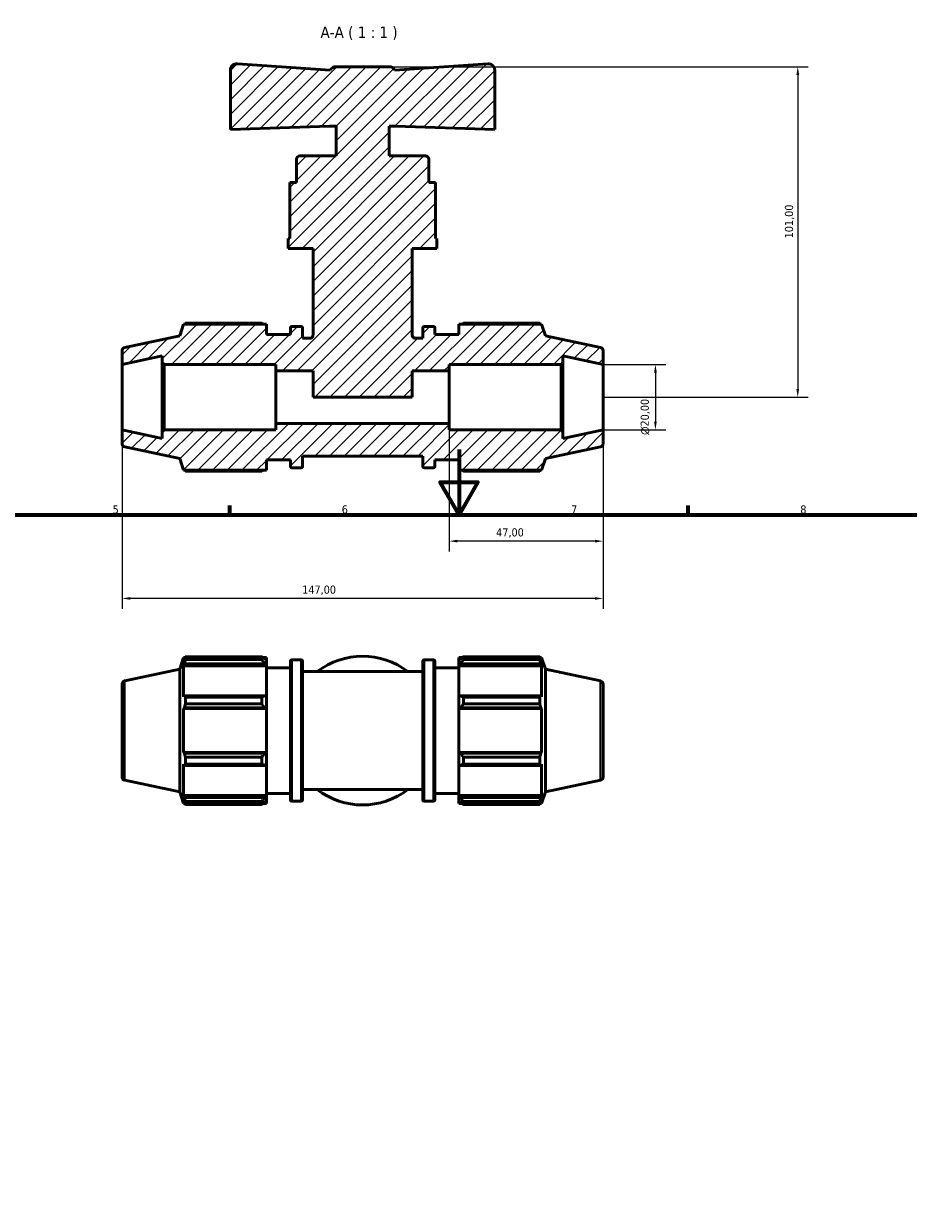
# Model space of a CAD drawing. Header units: millimetres. Extents: x 0 to 894, y 0 to 724.
# Tile 4 of 6: x 287 to 558, y 362 to 724. Entities that reach past the tile are written whole.
import ezdxf

# ---------------------------------------------------------------- set-up
doc = ezdxf.new("R2010")
doc.units = ezdxf.units.MM
for name, color, linetype, lineweight in [('Border (ISO)', 7, 'Continuous', 70), ('Dimension (ISO)', 7, 'Continuous', 25), ('Hatch (ISO)', 7, 'Continuous', 18), ('Symbol (ISO)', 7, 'Continuous', 25), ('Visible (ISO)', 7, 'Continuous', 50), ('Visible Narrow (ISO)', 7, 'Continuous', 35)]:
    doc.layers.add(name, color=color, linetype=linetype, lineweight=lineweight)
doc.styles.add('Label Text (ISO)', font='tahoma.ttf')
doc.styles.add('Note Text (ISO)', font='tahoma.ttf')
doc.dimstyles.new('Default (ISO)', dxfattribs={"dimtxt": 2.5, "dimasz": 2.5, "dimexe": 3.175, "dimexo": 0, "dimgap": 0.762, "dimtad": 1, "dimrnd": 1e-08, "dimzin": 0, "dimtxsty": 'Note Text (ISO)', "dimcen": 0.09, "dimdle": 10, "dimclrd": 256, "dimclre": 256, "dimclrt": 232, "dimazin": 0, "dimtfac": 1.40208, "dimtmove": 0, "dimatfit": 3, "dimfxl": 1, "dimtolj": 1, "dimtzin": 0, "dimlwd": -1, "dimlwe": -1, "dimarcsym": 0})

# ---------------------------------------------------------------- blocks, each defined once
blk = doc.blocks.new('Borders Default Border')
at = {"layer": 'Border (ISO)'}
for p, q in [((350.42, 574), (350.42, 576.9)), ((490.58, 574), (490.58, 576.9))]:
    blk.add_line(p, q, dxfattribs=at)
at = {"layer": 'Border (ISO)', "flags": 128}
for points in [[(420.5, 594), (420.5, 574), (414.73, 584), (426.27, 584), (420.5, 574)], [(20, 20), (20, 574), (821, 574), (821, 20), (20, 20)]]:
    blk.add_lwpolyline(points, dxfattribs=at)
at = {"layer": 'Border (ISO)', "color": 232, "true_color": 0xca0064, "char_height": 2.5, "attachment_point": 7, "style": 'Note Text (ISO)'}
for s, insert in [('5', (314.64, 574.35)), ('6', (384.66, 574.35)), ('7', (454.77, 574.4)), ('8', (524.81, 574.34))]:
    blk.add_mtext(s, dxfattribs=dict(at, insert=insert))
blk = doc.blocks.new('*D7')
at = {"layer": 'Defpoints', "color": 0, "transparency": 16777216}
for p in [(464.53, 619.97), (464.53, 599.97), (480.53, 599.97)]:
    blk.add_point(p, dxfattribs=at)
at = {"layer": 'Dimension (ISO)', "transparency": 16777216}
for p, q in [((464.53, 619.97), (483.71, 619.97)), ((480.53, 617.47), (480.53, 602.47)), ((464.53, 599.97), (483.71, 599.97))]:
    blk.add_line(p, q, dxfattribs=at)
for points in [[(480.11, 617.47), (480.95, 617.47), (480.53, 619.97)], [(480.11, 602.47), (480.95, 602.47), (480.53, 599.97)]]:
    blk.add_solid(points, dxfattribs=at)
at = {"layer": 'Dimension (ISO)', "color": 232, "true_color": 0xca0064, "transparency": 16777216, "insert": (476.01, 598.41), "char_height": 2.5, "attachment_point": 1, "rotation": 90, "style": 'Note Text (ISO)'}
blk.add_mtext('\\A1;\\fAIGDT|b0|i0;\\H2.5000;\\ln\\fTahoma|b0|i0;\\H2.5000;20,00', dxfattribs=at)
blk = doc.blocks.new('*D8')
at = {"layer": 'Defpoints', "color": 0, "transparency": 16777216}
for p in [(417.53, 601.97), (464.53, 599.97), (417.53, 565.97)]:
    blk.add_point(p, dxfattribs=at)
at = {"layer": 'Dimension (ISO)', "transparency": 16777216}
for p, q in [((417.53, 601.97), (417.53, 562.79)), ((464.53, 599.97), (464.53, 562.79)), ((462.03, 565.97), (420.03, 565.97))]:
    blk.add_line(p, q, dxfattribs=at)
for points in [[(420.03, 566.38), (420.03, 565.55), (417.53, 565.97)], [(462.03, 566.38), (462.03, 565.55), (464.53, 565.97)]]:
    blk.add_solid(points, dxfattribs=at)
at = {"layer": 'Dimension (ISO)', "color": 232, "true_color": 0xca0064, "transparency": 16777216, "insert": (431.86, 569.9), "char_height": 2.5, "attachment_point": 1, "style": 'Note Text (ISO)'}
blk.add_mtext('\\A1;47,00', dxfattribs=at)
blk = doc.blocks.new('*D9')
at = {"layer": 'Defpoints', "color": 0, "transparency": 16777216}
for p in [(399.13, 710.97), (464.53, 609.97), (524.03, 609.97)]:
    blk.add_point(p, dxfattribs=at)
at = {"layer": 'Dimension (ISO)', "transparency": 16777216}
for p, q in [((399.13, 710.97), (527.21, 710.97)), ((524.03, 708.47), (524.03, 612.47)), ((464.53, 609.97), (527.21, 609.97))]:
    blk.add_line(p, q, dxfattribs=at)
for points in [[(523.61, 708.47), (524.45, 708.47), (524.03, 710.97)], [(523.61, 612.47), (524.45, 612.47), (524.03, 609.97)]]:
    blk.add_solid(points, dxfattribs=at)
at = {"layer": 'Dimension (ISO)', "color": 232, "true_color": 0xca0064, "transparency": 16777216, "insert": (520.1, 658.51), "char_height": 2.5, "attachment_point": 1, "rotation": 90, "style": 'Note Text (ISO)'}
blk.add_mtext('\\A1;101,00', dxfattribs=at)
blk = doc.blocks.new('*D11')
at = {"layer": 'Defpoints', "color": 0, "transparency": 16777216}
for p in [(317.53, 599.97), (464.53, 599.97), (317.53, 548.45)]:
    blk.add_point(p, dxfattribs=at)
at = {"layer": 'Dimension (ISO)', "transparency": 16777216}
for p, q in [((317.53, 599.97), (317.53, 545.28)), ((464.53, 599.97), (464.53, 545.28)), ((462.03, 548.45), (320.03, 548.45))]:
    blk.add_line(p, q, dxfattribs=at)
for points in [[(320.03, 548.87), (320.03, 548.04), (317.53, 548.45)], [(462.03, 548.87), (462.03, 548.04), (464.53, 548.45)]]:
    blk.add_solid(points, dxfattribs=at)
at = {"layer": 'Dimension (ISO)', "color": 232, "true_color": 0xca0064, "transparency": 16777216, "insert": (372.58, 552.39), "char_height": 2.5, "attachment_point": 1, "style": 'Note Text (ISO)'}
blk.add_mtext('\\A1;147,00', dxfattribs=at)

msp = doc.modelspace()

# ---------------------------------------------------------------- hatches: boundary and pattern name
at = {"layer": 'Hatch (ISO)'}
h = msp.add_hatch(dxfattribs=at)
h.set_pattern_fill('ANSI31', color=256, scale=25.4, style=0)
h.set_pattern_definition([(45, (0, 0), (-2.245064, 2.245064), [])])
edge = h.paths.add_edge_path()
edge.add_ellipse((463.531, 595.777), major_axis=(0.208, -0.978), ratio=1, start_angle=0, end_angle=78)
edge.add_line((464.531, 595.777), (464.531, 599.967))
edge.add_line((464.531, 599.967), (452.281, 597.363))
edge.add_line((452.281, 597.363), (452.281, 599.367))
edge.add_line((452.281, 599.367), (451.681, 599.967))
edge.add_line((451.681, 599.967), (417.531, 599.967))
edge.add_line((417.531, 599.967), (417.531, 601.967))
edge.add_line((417.531, 601.967), (364.531, 601.967))
edge.add_line((364.531, 601.967), (364.531, 599.967))
edge.add_line((364.531, 599.967), (330.381, 599.967))
edge.add_line((330.381, 599.967), (329.781, 599.367))
edge.add_line((329.781, 599.367), (329.781, 597.363))
edge.add_line((329.781, 597.363), (317.531, 599.967))
edge.add_line((317.531, 599.967), (317.531, 595.777))
edge.add_ellipse((318.531, 595.777), major_axis=(-1, 0), ratio=1, start_angle=0, end_angle=78)
edge.add_line((318.323, 594.799), (335.171, 591.218))
edge.add_line((335.171, 591.218), (336.331, 587.647))
edge.add_line((336.331, 587.647), (361.631, 587.647))
edge.add_line((361.631, 587.647), (361.631, 590.767))
edge.add_line((361.631, 590.767), (368.981, 590.767))
edge.add_line((368.981, 590.767), (368.981, 588.767))
edge.add_ellipse((369.381, 588.767), major_axis=(-0.4, 0), ratio=1, start_angle=0, end_angle=90)
edge.add_line((369.381, 588.367), (372.256, 588.367))
edge.add_ellipse((372.256, 588.767), major_axis=(0, -0.4), ratio=1, start_angle=0, end_angle=90)
edge.add_line((372.656, 588.767), (372.656, 591.967))
edge.add_line((372.656, 591.967), (409.406, 591.967))
edge.add_line((409.406, 591.967), (409.406, 588.767))
edge.add_ellipse((409.806, 588.767), major_axis=(-0.4, 0), ratio=1, start_angle=0, end_angle=90)
edge.add_line((409.806, 588.367), (412.681, 588.367))
edge.add_ellipse((412.681, 588.767), major_axis=(0, -0.4), ratio=1, start_angle=0, end_angle=90)
edge.add_line((413.081, 588.767), (413.081, 590.767))
edge.add_line((413.081, 590.767), (420.431, 590.767))
edge.add_line((420.431, 590.767), (420.431, 587.647))
edge.add_line((420.431, 587.647), (445.731, 587.647))
edge.add_line((445.731, 587.647), (446.891, 591.218))
edge.add_line((446.891, 591.218), (463.739, 594.799))
edge = h.paths.add_edge_path()
edge.add_ellipse((463.531, 624.157), major_axis=(1, 0), ratio=1, start_angle=0, end_angle=78)
edge.add_line((463.739, 625.136), (446.891, 628.717))
edge.add_line((446.891, 628.717), (445.731, 632.287))
edge.add_line((445.731, 632.287), (420.431, 632.287))
edge.add_line((420.431, 632.287), (420.431, 629.167))
edge.add_line((420.431, 629.167), (413.081, 629.167))
edge.add_line((413.081, 629.167), (413.081, 631.167))
edge.add_ellipse((412.681, 631.167), major_axis=(0.4, 0), ratio=1, start_angle=0, end_angle=90)
edge.add_line((412.681, 631.567), (409.806, 631.567))
edge.add_ellipse((409.806, 631.167), major_axis=(0, 0.4), ratio=1, start_angle=0, end_angle=90)
edge.add_line((409.406, 631.167), (409.406, 627.967))
edge.add_line((409.406, 627.967), (407.191, 627.967))
edge.add_spline(control_points=[(407.191, 627.967), (407.123, 627.967), (407.056, 627.974), (406.923, 628.001), (406.858, 628.021), (406.675, 628.099), (406.565, 628.174), (406.38, 628.361), (406.307, 628.472), (406.207, 628.715), (406.181, 628.846), (406.181, 628.977)], knot_values=[-0.1590562, -0.1590562, -0.1590562, -0.1590562, -0.1387108, -0.1387108, -0.1183653, -0.1183653, -0.0789102, -0.0789102, -0.0394551, -0.0394551, 0, 0, 0, 0], degree=3, periodic=0)
edge.add_line((406.181, 628.977), (406.181, 655.417))
edge.add_line((406.181, 655.417), (413.756, 655.417))
edge.add_line((413.756, 655.417), (413.756, 658.447))
edge.add_line((413.756, 658.447), (413.302, 658.447))
edge.add_line((413.302, 658.447), (413.302, 675.617))
edge.add_line((413.302, 675.617), (411.231, 675.617))
edge.add_line((411.231, 675.617), (411.231, 682.687))
edge.add_ellipse((410.221, 682.687), major_axis=(1.01, 0), ratio=1, start_angle=0, end_angle=90)
edge.add_line((410.221, 683.697), (399.111, 683.697))
edge.add_line((399.111, 683.697), (399.111, 692.787))
edge.add_line((399.111, 692.787), (401.131, 692.787))
edge.add_line((401.131, 692.787), (431.431, 691.729))
edge.add_line((431.431, 691.729), (431.431, 709.881))
edge.add_ellipse((429.431, 709.881), major_axis=(2, 0), ratio=1, start_angle=0, end_angle=94)
edge.add_line((429.292, 711.876), (400.905, 709.891))
edge.add_ellipse((399.131, 708.967), major_axis=(1.774, 0.924), ratio=1, start_angle=0, end_angle=62.49945)
edge.add_line((399.131, 710.967), (382.931, 710.967))
edge.add_ellipse((382.931, 708.967), major_axis=(0, 2), ratio=1, start_angle=0, end_angle=62.49945)
edge.add_line((381.157, 709.891), (352.771, 711.876))
edge.add_ellipse((352.631, 709.881), major_axis=(0.14, 1.995), ratio=1, start_angle=0, end_angle=94)
edge.add_line((350.631, 709.881), (350.631, 691.729))
edge.add_line((350.631, 691.729), (380.931, 692.787))
edge.add_line((380.931, 692.787), (382.951, 692.787))
edge.add_line((382.951, 692.787), (382.951, 683.697))
edge.add_line((382.951, 683.697), (371.841, 683.697))
edge.add_ellipse((371.841, 682.687), major_axis=(0, 1.01), ratio=1, start_angle=0, end_angle=90)
edge.add_line((370.831, 682.687), (370.831, 675.617))
edge.add_line((370.831, 675.617), (368.761, 675.617))
edge.add_line((368.761, 675.617), (368.761, 658.447))
edge.add_line((368.761, 658.447), (368.306, 658.447))
edge.add_line((368.306, 658.447), (368.306, 655.417))
edge.add_line((368.306, 655.417), (375.881, 655.417))
edge.add_line((375.881, 655.417), (375.881, 628.977))
edge.add_spline(control_points=[(375.881, 628.977), (375.881, 628.909), (375.874, 628.842), (375.847, 628.709), (375.827, 628.644), (375.749, 628.461), (375.674, 628.351), (375.487, 628.166), (375.376, 628.093), (375.133, 627.993), (375.003, 627.967), (374.871, 627.967)], knot_values=[-0.1590562, -0.1590562, -0.1590562, -0.1590562, -0.1387108, -0.1387108, -0.1183653, -0.1183653, -0.0789102, -0.0789102, -0.0394551, -0.0394551, 0, 0, 0, 0], degree=3, periodic=0)
edge.add_line((374.871, 627.967), (372.656, 627.967))
edge.add_line((372.656, 627.967), (372.656, 631.167))
edge.add_ellipse((372.256, 631.167), major_axis=(0.4, 0), ratio=1, start_angle=0, end_angle=90)
edge.add_line((372.256, 631.567), (369.381, 631.567))
edge.add_ellipse((369.381, 631.167), major_axis=(0, 0.4), ratio=1, start_angle=0, end_angle=90)
edge.add_line((368.981, 631.167), (368.981, 629.167))
edge.add_line((368.981, 629.167), (361.631, 629.167))
edge.add_line((361.631, 629.167), (361.631, 632.287))
edge.add_line((361.631, 632.287), (336.331, 632.287))
edge.add_line((336.331, 632.287), (335.171, 628.717))
edge.add_line((335.171, 628.717), (318.323, 625.136))
edge.add_ellipse((318.531, 624.157), major_axis=(-0.208, 0.978), ratio=1, start_angle=0, end_angle=78)
edge.add_line((317.531, 624.157), (317.531, 619.967))
edge.add_line((317.531, 619.967), (329.781, 622.571))
edge.add_line((329.781, 622.571), (329.781, 620.567))
edge.add_line((329.781, 620.567), (330.381, 619.967))
edge.add_line((330.381, 619.967), (364.531, 619.967))
edge.add_line((364.531, 619.967), (364.531, 617.967))
edge.add_line((364.531, 617.967), (375.881, 617.967))
edge.add_line((375.881, 617.967), (375.881, 609.967))
edge.add_line((375.881, 609.967), (406.181, 609.967))
edge.add_line((406.181, 609.967), (406.181, 617.967))
edge.add_line((406.181, 617.967), (417.531, 617.967))
edge.add_line((417.531, 617.967), (417.531, 619.967))
edge.add_line((417.531, 619.967), (451.681, 619.967))
edge.add_line((451.681, 619.967), (452.281, 620.567))
edge.add_line((452.281, 620.567), (452.281, 622.571))
edge.add_line((452.281, 622.571), (464.531, 619.967))
edge.add_line((464.531, 619.967), (464.531, 624.157))

# ---------------------------------------------------------------- linework, layer by layer
at = {"layer": 'Visible (ISO)'}
for p, q in [((350.631, 709.881), (350.631, 691.729)), ((381.157, 709.891), (352.771, 711.876)), ((399.131, 710.967), (382.931, 710.967)), ((429.292, 711.876), (400.905, 709.891)), ((431.431, 691.729), (431.431, 709.881)), ((350.631, 691.729), (380.931, 692.787)), ((380.931, 692.787), (382.951, 692.787)), ((382.951, 692.787), (382.951, 683.697)), ((399.111, 683.697), (399.111, 692.787)), ((399.111, 692.787), (401.131, 692.787)), ((401.131, 692.787), (431.431, 691.729)), ((370.831, 682.687), (370.831, 675.617)), ((382.951, 683.697), (371.841, 683.697)), ((410.221, 683.697), (399.111, 683.697)), ((411.231, 675.617), (411.231, 682.687)), ((370.831, 675.617), (368.761, 675.617)), ((368.761, 675.617), (368.761, 658.447)), ((413.302, 675.617), (411.231, 675.617)), ((413.302, 658.447), (413.302, 675.617)), ((368.761, 658.447), (368.306, 658.447)), ((368.306, 658.447), (368.306, 655.417)), ((368.306, 655.417), (375.881, 655.417)), ((375.881, 655.417), (375.881, 628.977)), ((406.181, 628.977), (406.181, 655.417)), ((406.181, 655.417), (413.756, 655.417)), ((413.756, 658.447), (413.302, 658.447)), ((413.756, 655.417), (413.756, 658.447)), ((336.331, 632.287), (335.171, 628.717)), ((361.631, 632.287), (336.331, 632.287)), ((360.191, 632.549), (336.877, 632.549)), ((361.631, 629.167), (361.631, 632.287)), ((368.981, 631.167), (368.981, 629.167)), ((372.256, 631.567), (369.381, 631.567)), ((372.656, 627.967), (372.656, 631.167)), ((409.406, 631.167), (409.406, 627.967)), ((412.681, 631.567), (409.806, 631.567)), ((413.081, 629.167), (413.081, 631.167)), ((445.731, 632.287), (420.431, 632.287)), ((420.431, 632.287), (420.431, 629.167)), ((445.185, 632.549), (421.871, 632.549)), ((446.891, 628.717), (445.731, 632.287)), ((335.171, 628.717), (318.323, 625.136)), ((368.981, 629.167), (361.631, 629.167)), ((374.871, 627.967), (372.656, 627.967)), ((409.406, 627.967), (407.191, 627.967)), ((420.431, 629.167), (413.081, 629.167)), ((463.739, 625.136), (446.891, 628.717)), ((317.531, 624.157), (317.531, 619.967)), ((464.531, 619.967), (464.531, 624.157)), ((317.531, 619.967), (329.781, 622.571)), ((317.531, 599.967), (317.531, 619.967)), ((329.781, 622.571), (329.781, 620.567)), ((329.781, 620.567), (330.381, 619.967)), ((329.781, 620.567), (329.781, 599.367)), ((330.381, 619.967), (364.531, 619.967)), ((330.381, 599.967), (330.381, 619.967)), ((364.531, 619.967), (364.531, 617.967)), ((417.531, 617.967), (417.531, 619.967)), ((417.531, 619.967), (451.681, 619.967)), ((451.681, 619.967), (452.281, 620.567)), ((451.681, 619.967), (451.681, 599.967)), ((452.281, 620.567), (452.281, 622.571)), ((452.281, 622.571), (464.531, 619.967)), ((452.281, 599.367), (452.281, 620.567)), ((464.531, 599.967), (464.531, 619.967)), ((364.531, 617.967), (375.881, 617.967)), ((364.531, 601.967), (364.531, 617.967)), ((375.881, 617.967), (375.881, 609.967)), ((406.181, 609.967), (406.181, 617.967)), ((406.181, 617.967), (417.531, 617.967)), ((417.531, 601.967), (417.531, 617.967)), ((375.881, 609.967), (406.181, 609.967)), ((417.531, 601.967), (364.531, 601.967)), ((364.531, 601.967), (364.531, 599.967)), ((417.531, 599.967), (417.531, 601.967)), ((329.781, 597.363), (317.531, 599.967)), ((317.531, 599.967), (317.531, 595.777)), ((330.381, 599.967), (329.781, 599.367)), ((329.781, 599.367), (329.781, 597.363)), ((364.531, 599.967), (330.381, 599.967)), ((451.681, 599.967), (417.531, 599.967)), ((452.281, 599.367), (451.681, 599.967)), ((464.531, 599.967), (452.281, 597.363)), ((452.281, 597.363), (452.281, 599.367)), ((464.531, 595.777), (464.531, 599.967)), ((318.323, 594.799), (335.171, 591.218)), ((446.891, 591.218), (463.739, 594.799)), ((335.171, 591.218), (336.331, 587.647)), ((361.631, 587.647), (361.631, 590.767)), ((361.631, 590.767), (368.981, 590.767)), ((368.981, 590.767), (368.981, 588.767)), ((372.656, 588.767), (372.656, 591.967)), ((372.656, 591.967), (409.406, 591.967)), ((409.406, 591.967), (409.406, 588.767)), ((413.081, 588.767), (413.081, 590.767)), ((413.081, 590.767), (420.431, 590.767)), ((420.431, 590.767), (420.431, 587.647)), ((445.731, 587.647), (446.891, 591.218)), ((336.331, 587.647), (361.631, 587.647)), ((336.877, 587.385), (360.191, 587.385)), ((369.381, 588.367), (372.256, 588.367)), ((409.806, 588.367), (412.681, 588.367)), ((420.431, 587.647), (445.731, 587.647)), ((421.871, 587.385), (445.185, 587.385)), ((335.171, 526.821), (336.331, 530.391)), ((336.331, 530.391), (336.331, 529.358)), ((336.331, 530.391), (336.741, 530.391)), ((336.565, 530.045), (336.331, 529.358)), ((336.877, 529.786), (336.877, 530.653)), ((336.877, 530.653), (360.191, 530.653)), ((360.191, 529.786), (336.877, 529.786)), ((360.191, 529.786), (360.191, 530.653)), ((360.61, 530.391), (361.631, 530.391)), ((361.631, 529.587), (361.151, 530.045)), ((361.631, 529.587), (361.631, 530.391)), ((361.631, 529.587), (361.631, 528.082)), ((368.981, 486.871), (368.981, 529.271)), ((369.381, 529.671), (372.256, 529.671)), ((372.656, 529.271), (372.656, 486.871)), ((409.406, 486.871), (409.406, 529.271)), ((409.806, 529.671), (412.681, 529.671)), ((413.081, 529.271), (413.081, 486.871)), ((420.431, 530.391), (420.431, 529.587)), ((420.431, 530.391), (421.453, 530.391)), ((420.911, 530.045), (420.431, 529.587)), ((420.431, 528.082), (420.431, 529.587)), ((421.871, 530.653), (421.871, 529.786)), ((421.871, 530.653), (445.185, 530.653)), ((445.185, 529.786), (421.871, 529.786)), ((445.185, 529.786), (445.185, 530.653)), ((445.321, 530.391), (445.731, 530.391)), ((445.731, 529.358), (445.497, 530.045)), ((445.731, 529.358), (445.731, 530.391)), ((446.891, 526.821), (445.731, 530.391)), ((318.323, 523.24), (335.171, 526.821)), ((335.171, 489.322), (335.171, 526.821)), ((336.331, 527.869), (336.565, 528.508)), ((361.631, 527.869), (336.331, 527.869)), ((336.331, 527.869), (336.331, 518.377)), ((336.565, 528.508), (361.151, 528.508)), ((361.151, 528.508), (361.631, 528.082)), ((361.631, 528.082), (361.631, 527.869)), ((361.631, 518.488), (361.631, 527.869)), ((361.631, 527.271), (368.981, 527.271)), ((372.656, 526.071), (409.406, 526.071)), ((413.081, 527.271), (420.431, 527.271)), ((420.431, 528.082), (420.911, 528.508)), ((420.431, 527.869), (420.431, 528.082)), ((420.431, 527.869), (420.431, 518.488)), ((420.431, 527.869), (445.731, 527.869)), ((420.911, 528.508), (445.497, 528.508)), ((445.497, 528.508), (445.731, 527.869)), ((445.731, 518.377), (445.731, 527.869)), ((446.891, 489.322), (446.891, 526.821)), ((463.739, 523.24), (446.891, 526.821)), ((317.531, 522.261), (317.531, 493.881)), ((464.531, 522.261), (464.531, 493.881)), ((336.565, 518.71), (336.331, 518.377)), ((361.151, 518.71), (336.565, 518.71)), ((336.877, 516.198), (336.877, 518.293)), ((336.877, 518.293), (360.191, 518.293)), ((360.191, 516.198), (360.191, 518.293)), ((361.631, 518.488), (361.151, 518.71)), ((361.631, 518.488), (361.631, 514.855)), ((420.911, 518.71), (420.431, 518.488)), ((420.431, 514.855), (420.431, 518.488)), ((445.497, 518.71), (420.911, 518.71)), ((421.871, 518.293), (421.871, 516.198)), ((421.871, 518.293), (445.185, 518.293)), ((445.185, 516.198), (445.185, 518.293)), ((445.731, 518.377), (445.497, 518.71)), ((336.331, 514.783), (336.565, 514.999)), ((361.631, 514.783), (336.331, 514.783)), ((336.331, 514.783), (336.331, 501.359)), ((336.565, 514.999), (361.151, 514.999)), ((360.191, 516.198), (336.877, 516.198)), ((361.151, 514.999), (361.631, 514.855)), ((361.631, 514.855), (361.631, 514.783)), ((361.631, 501.359), (361.631, 514.783)), ((420.431, 514.855), (420.911, 514.999)), ((420.431, 514.783), (420.431, 514.855)), ((420.431, 514.783), (420.431, 501.359)), ((420.431, 514.783), (445.731, 514.783)), ((420.911, 514.999), (445.497, 514.999)), ((445.185, 516.198), (421.871, 516.198)), ((445.497, 514.999), (445.731, 514.783)), ((445.731, 501.359), (445.731, 514.783)), ((336.565, 501.143), (336.331, 501.359)), ((361.631, 501.359), (336.331, 501.359)), ((361.151, 501.143), (336.565, 501.143)), ((336.877, 497.849), (336.877, 499.945)), ((336.877, 499.945), (360.191, 499.945)), ((360.191, 497.849), (360.191, 499.945)), ((361.631, 501.287), (361.151, 501.143)), ((361.631, 501.359), (361.631, 501.287)), ((361.631, 501.287), (361.631, 497.654)), ((420.431, 501.287), (420.431, 501.359)), ((420.431, 501.359), (445.731, 501.359)), ((420.431, 497.654), (420.431, 501.287)), ((420.911, 501.143), (420.431, 501.287)), ((445.497, 501.143), (420.911, 501.143)), ((421.871, 499.945), (421.871, 497.849)), ((421.871, 499.945), (445.185, 499.945)), ((445.185, 497.849), (445.185, 499.945)), ((445.731, 501.359), (445.497, 501.143)), ((336.331, 497.765), (336.565, 497.432)), ((336.331, 497.765), (336.331, 488.273)), ((336.565, 497.432), (361.151, 497.432)), ((360.191, 497.849), (336.877, 497.849)), ((361.151, 497.432), (361.631, 497.654)), ((361.631, 488.273), (361.631, 497.654)), ((420.431, 497.654), (420.911, 497.432)), ((420.431, 497.654), (420.431, 488.273)), ((420.911, 497.432), (445.497, 497.432)), ((445.185, 497.849), (421.871, 497.849)), ((445.497, 497.432), (445.731, 497.765)), ((445.731, 488.273), (445.731, 497.765)), ((318.323, 492.903), (335.171, 489.322)), ((463.739, 492.903), (446.891, 489.322)), ((335.171, 489.322), (336.331, 485.751)), ((361.631, 488.871), (368.981, 488.871)), ((372.656, 490.071), (409.406, 490.071)), ((413.081, 488.871), (420.431, 488.871)), ((446.891, 489.322), (445.731, 485.751)), ((336.565, 487.634), (336.331, 488.273)), ((361.631, 488.273), (336.331, 488.273)), ((336.331, 486.784), (336.565, 486.098)), ((336.331, 486.784), (336.331, 485.751)), ((336.331, 485.751), (336.741, 485.751)), ((361.151, 487.634), (336.565, 487.634)), ((336.877, 485.489), (336.877, 486.357)), ((336.877, 486.357), (360.191, 486.357)), ((360.191, 485.489), (336.877, 485.489)), ((360.191, 485.489), (360.191, 486.357)), ((360.61, 485.751), (361.631, 485.751)), ((361.631, 488.06), (361.151, 487.634)), ((361.151, 486.098), (361.631, 486.555)), ((361.631, 488.273), (361.631, 488.06)), ((361.631, 488.06), (361.631, 486.555)), ((361.631, 485.751), (361.631, 486.555)), ((369.381, 486.471), (372.256, 486.471)), ((409.806, 486.471), (412.681, 486.471)), ((420.431, 488.06), (420.431, 488.273)), ((420.431, 488.273), (445.731, 488.273)), ((420.431, 486.555), (420.431, 488.06)), ((420.911, 487.634), (420.431, 488.06)), ((420.431, 486.555), (420.911, 486.098)), ((420.431, 486.555), (420.431, 485.751)), ((420.431, 485.751), (421.453, 485.751)), ((445.497, 487.634), (420.911, 487.634)), ((421.871, 486.357), (421.871, 485.489)), ((421.871, 486.357), (445.185, 486.357)), ((445.185, 485.489), (421.871, 485.489)), ((445.185, 485.489), (445.185, 486.357)), ((445.321, 485.751), (445.731, 485.751)), ((445.731, 488.273), (445.497, 487.634)), ((445.497, 486.098), (445.731, 486.784)), ((445.731, 485.751), (445.731, 486.784))]:
    msp.add_line(p, q, dxfattribs=at)
for centre, radius, start, end in [((352.631, 709.881), 2, 86, 180), ((382.931, 708.967), 2, 90, 152.49945), ((399.131, 708.967), 2, 27.50055, 90), ((429.431, 709.881), 2, 0, 94), ((371.841, 682.687), 1.01, 90, 180), ((410.221, 682.687), 1.01, 0, 90), ((369.381, 631.167), 0.4, 90, 180), ((372.256, 631.167), 0.4, 0, 90), ((409.806, 631.167), 0.4, 90, 180), ((412.681, 631.167), 0.4, 0, 90), ((318.531, 624.157), 1, 102, 180), ((463.531, 624.157), 1, 0, 78), ((318.531, 595.777), 1, 180, 258), ((463.531, 595.777), 1, 282, 0), ((369.381, 588.767), 0.4, 180, 270), ((372.256, 588.767), 0.4, 270, 0), ((409.806, 588.767), 0.4, 180, 270), ((412.681, 588.767), 0.4, 270, 0), ((369.381, 529.271), 0.4, 90, 180), ((372.256, 529.271), 0.4, 0, 90), ((391.031, 508.071), 22.725, 52.38024, 127.61976), ((409.806, 529.271), 0.4, 90, 180), ((412.681, 529.271), 0.4, 0, 90), ((318.531, 522.261), 1, 102, 180), ((463.531, 522.261), 1, 0, 78), ((318.531, 493.881), 1, 180, 258), ((463.531, 493.881), 1, 282, 0), ((391.031, 508.071), 22.725, 232.38024, 307.61976), ((369.381, 486.871), 0.4, 180, 270), ((372.256, 486.871), 0.4, 270, 0), ((409.806, 486.871), 0.4, 180, 270), ((412.681, 486.871), 0.4, 270, 0)]:
    msp.add_arc(centre, radius, start, end, dxfattribs=at)
for points, weights in [([(336.877, 632.549), (336.808, 632.417), (336.741, 632.287)], [1, 1.00122118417, 1.00229534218]), ([(360.191, 632.549), (360.404, 632.417), (360.61, 632.287)], [1.01743804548, 1.01525935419, 1.0129352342]), ([(421.453, 632.287), (421.659, 632.417), (421.871, 632.549)], [1.0129352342, 1.01525935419, 1.01743804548]), ([(445.321, 632.287), (445.254, 632.417), (445.185, 632.549)], [1.00229534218, 1.00122118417, 1]), ([(336.741, 587.647), (336.808, 587.517), (336.877, 587.385)], [1.00229534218, 1.00122118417, 1]), ([(360.61, 587.647), (360.404, 587.517), (360.191, 587.385)], [1.0129352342, 1.01525935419, 1.01743804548]), ([(421.871, 587.385), (421.659, 587.517), (421.453, 587.647)], [1.01743804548, 1.01525935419, 1.0129352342]), ([(445.185, 587.385), (445.254, 587.517), (445.321, 587.647)], [1, 1.00122118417, 1.00229534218]), ([(336.565, 530.045), (336.715, 530.343), (336.877, 530.653)], [1.00492970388, 1.00287124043, 1]), ([(336.877, 529.786), (336.715, 529.134), (336.565, 528.508)], [1, 1.00287124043, 1.00492970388]), ([(361.151, 530.045), (360.69, 530.343), (360.191, 530.653)], [1.00644257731, 1.01233866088, 1.01743804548]), ([(360.191, 529.786), (360.69, 529.134), (361.151, 528.508)], [1.01743804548, 1.01233866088, 1.00644257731]), ([(421.871, 530.653), (421.372, 530.343), (420.911, 530.045)], [1.01743804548, 1.01233866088, 1.00644257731]), ([(420.911, 528.508), (421.372, 529.134), (421.871, 529.786)], [1.00644257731, 1.01233866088, 1.01743804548]), ([(445.185, 530.653), (445.347, 530.343), (445.497, 530.045)], [1, 1.00287124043, 1.00492970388]), ([(445.497, 528.508), (445.347, 529.134), (445.185, 529.786)], [1.00492970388, 1.00287124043, 1]), ([(336.565, 518.71), (336.715, 518.506), (336.877, 518.293)], [1.00492970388, 1.00287124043, 1]), ([(361.151, 518.71), (360.69, 518.506), (360.191, 518.293)], [1.00644257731, 1.01233866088, 1.01743804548]), ([(421.871, 518.293), (421.372, 518.506), (420.911, 518.71)], [1.01743804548, 1.01233866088, 1.00644257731]), ([(445.185, 518.293), (445.347, 518.506), (445.497, 518.71)], [1, 1.00287124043, 1.00492970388]), ([(336.877, 516.198), (336.715, 515.586), (336.565, 514.999)], [1, 1.00287124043, 1.00492970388]), ([(360.191, 516.198), (360.69, 515.586), (361.151, 514.999)], [1.01743804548, 1.01233866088, 1.00644257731]), ([(420.911, 514.999), (421.372, 515.586), (421.871, 516.198)], [1.00644257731, 1.01233866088, 1.01743804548]), ([(445.497, 514.999), (445.347, 515.586), (445.185, 516.198)], [1.00492970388, 1.00287124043, 1]), ([(336.565, 501.143), (336.715, 500.556), (336.877, 499.945)], [1.00492970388, 1.00287124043, 1]), ([(361.151, 501.143), (360.69, 500.556), (360.191, 499.945)], [1.00644257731, 1.01233866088, 1.01743804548]), ([(421.871, 499.945), (421.372, 500.556), (420.911, 501.143)], [1.01743804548, 1.01233866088, 1.00644257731]), ([(445.185, 499.945), (445.347, 500.556), (445.497, 501.143)], [1, 1.00287124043, 1.00492970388]), ([(336.877, 497.849), (336.715, 497.637), (336.565, 497.432)], [1, 1.00287124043, 1.00492970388]), ([(360.191, 497.849), (360.69, 497.637), (361.151, 497.432)], [1.01743804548, 1.01233866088, 1.00644257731]), ([(420.911, 497.432), (421.372, 497.637), (421.871, 497.849)], [1.00644257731, 1.01233866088, 1.01743804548]), ([(445.497, 497.432), (445.347, 497.637), (445.185, 497.849)], [1.00492970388, 1.00287124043, 1]), ([(336.565, 487.634), (336.715, 487.009), (336.877, 486.357)], [1.00492970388, 1.00287124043, 1]), ([(336.877, 485.489), (336.715, 485.799), (336.565, 486.098)], [1, 1.00287124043, 1.00492970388]), ([(361.151, 487.634), (360.69, 487.009), (360.191, 486.357)], [1.00644257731, 1.01233866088, 1.01743804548]), ([(360.191, 485.489), (360.69, 485.799), (361.151, 486.098)], [1.01743804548, 1.01233866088, 1.00644257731]), ([(421.871, 486.357), (421.372, 487.009), (420.911, 487.634)], [1.01743804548, 1.01233866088, 1.00644257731]), ([(420.911, 486.098), (421.372, 485.799), (421.871, 485.489)], [1.00644257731, 1.01233866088, 1.01743804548]), ([(445.185, 486.357), (445.347, 487.009), (445.497, 487.634)], [1, 1.00287124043, 1.00492970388]), ([(445.497, 486.098), (445.347, 485.799), (445.185, 485.489)], [1.00492970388, 1.00287124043, 1])]:
    msp.add_rational_spline(points, weights, degree=2, dxfattribs=at)
for points in [[(375.881, 628.977), (375.881, 628.909), (375.874, 628.842), (375.847, 628.709), (375.827, 628.644), (375.749, 628.461), (375.674, 628.351), (375.487, 628.166), (375.376, 628.093), (375.133, 627.993), (375.003, 627.967), (374.871, 627.967)], [(407.191, 627.967), (407.123, 627.967), (407.056, 627.974), (406.923, 628.001), (406.858, 628.021), (406.675, 628.099), (406.565, 628.174), (406.38, 628.361), (406.307, 628.472), (406.207, 628.715), (406.181, 628.846), (406.181, 628.977)]]:
    msp.add_open_spline(points, degree=3, knots=[-0.15905623, -0.15905623, -0.15905623, -0.15905623, -0.13871075, -0.13871075, -0.11836528, -0.11836528, -0.07891018, -0.07891018, -0.03945509, -0.03945509, 0, 0, 0, 0], dxfattribs=at)
at = {"layer": 'Visible Narrow (ISO)'}
for p, q in [((369.381, 529.405), (369.381, 486.737)), ((372.256, 486.737), (372.256, 529.405)), ((409.806, 529.405), (409.806, 486.737)), ((412.681, 486.737), (412.681, 529.405)), ((318.323, 493.09), (318.323, 523.053)), ((463.739, 493.09), (463.739, 523.053))]:
    msp.add_line(p, q, dxfattribs=at)

# ---------------------------------------------------------------- block references
msp.add_blockref('Borders Default Border', (0, 0))

# ---------------------------------------------------------------- texts
at = {"layer": 'Symbol (ISO)', "insert": (378.169, 719.113), "char_height": 3.5, "attachment_point": 7, "style": 'Label Text (ISO)'}
msp.add_mtext('A-A ( 1 : 1 )', dxfattribs=at)

# ---------------------------------------------------------------- dimensions: what is measured, and where the dimension line sits
at = {"layer": 'Dimension (ISO)'}
for base, p1, p2, angle, picture, middle in [((524.031, 609.967), (399.131, 710.967), (464.531, 609.967), 90, '*D9', (524.031, 663.467)), ((417.531, 565.967), (464.531, 599.967), (417.531, 601.967), 180, '*D8', (436.031, 565.967)), ((317.531, 548.453), (464.531, 599.967), (317.531, 599.967), 180, '*D11', (377.531, 548.453))]:
    dim = msp.add_linear_dim(base=base, p1=p1, p2=p2, angle=angle, dimstyle='Default (ISO)', override={"dimdec": 2, "dimtp": 0, "dimtm": 0, "dimtdec": 2, "dimtofl": 0, "dimatfit": 1}, dxfattribs=at)
    dim.commit()
    dim.dimension.update_dxf_attribs({"geometry": picture, "text_midpoint": middle, "dimtype": 160})
dim = msp.add_linear_dim(base=(480.531, 599.967), p1=(464.531, 619.967), p2=(464.531, 599.967), angle=90, text='\\fAIGDT|b0|i0;\\H2.5000;\\ln\\fTahoma|b0|i0;\\H2.5000;<>', dimstyle='Default (ISO)', override={"dimdec": 2, "dimtp": 0, "dimtm": 0, "dimtdec": 2, "dimtofl": 0, "dimatfit": 1}, dxfattribs=at)
dim.commit()
dim.dimension.update_dxf_attribs({"geometry": '*D7', "text_midpoint": (480.531, 603.967), "dimtype": 160})

doc.saveas('drawing.dxf')
